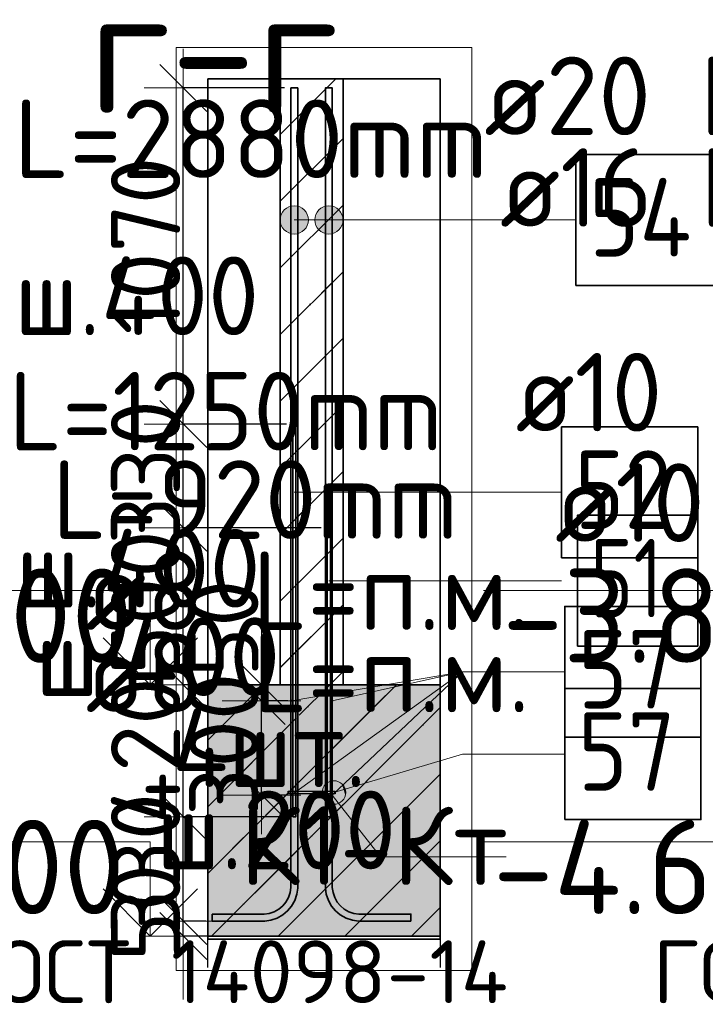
# Model space of a CAD drawing. Header units: millimetres. Extents: x 123094 to 184385, y 26948 to 48500.
# Tile 103 of 104: x 179989 to 182170, y 39527 to 42661. Entities that reach past the tile are written whole.
import ezdxf

# ---------------------------------------------------------------- set-up
doc = ezdxf.new("R2010")
doc.units = ezdxf.units.MM
doc.header["$PDMODE"] = 65
doc.linetypes.add('______11', pattern=[500, 400, -50, 0, -50])
doc.linetypes.add('______5', pattern=[1100, 800, -100, 100, -100])
for name, color, linetype, lineweight in [('Standard', 7, 'Continuous', 25), ('Арм.стержн. Выпуски', 180, 'Continuous', 35), ('Арматурный каркас 01', 4, 'Continuous', 35), ('Высотная отметки_ общее', 7, 'Continuous', 13), ('Колонна (1)', 7, 'Continuous', 35), ('Размерная линия_ общее', 7, 'Continuous', 13), ('Фундамент_ общее', 7, 'Continuous', 35)]:
    doc.layers.add(name, color=color, linetype=linetype, lineweight=lineweight)
doc.styles.add('ISOCPEUR', font='ISOCPEUR')
doc.dimstyles.new('DIMSTYLE_3', dxfattribs={"dimtxt": 220, "dimasz": 250, "dimexe": 0, "dimexo": 0, "dimgap": 110, "dimtad": 2, "dimdec": 0, "dimrnd": 5, "dimzin": 12, "dimdsep": 46, "dimtxsty": 'ISOCPEUR', "dimblk1": 'ALL_ML_STRICH', "dimblk2": 'ALL_ML_STRICH', "dimsah": 1, "dimcen": 0, "dimclrd": 7, "dimclre": 256, "dimclrt": 7, "dimadec": 0, "dimazin": 0, "dimtfac": 1, "dimtdec": 0, "dimtix": 1, "dimtmove": 2, "dimatfit": 3, "dimfxl": 0, "dimtzin": 0, "dimlwd": 0, "dimlwe": -3, "dimarcsym": 0})
doc.dimstyles.new('DIMSTYLE_5', dxfattribs={"dimtxt": 220, "dimasz": 250, "dimexe": 0, "dimexo": 0, "dimgap": 110, "dimtad": 2, "dimdec": 0, "dimrnd": 5, "dimzin": 12, "dimdsep": 46, "dimtxsty": 'ISOCPEUR', "dimblk1": 'ALL_ML_STRICH', "dimblk2": 'ALL_ML_STRICH', "dimsah": 1, "dimcen": 0, "dimclrd": 7, "dimclre": 256, "dimclrt": 7, "dimadec": 0, "dimazin": 0, "dimtfac": 1, "dimtdec": 0, "dimtix": 1, "dimtmove": 2, "dimatfit": 3, "dimfxl": 0, "dimtvp": 1.2, "dimtzin": 0, "dimlwd": 0, "dimlwe": -3, "dimarcsym": 0})
pattern_1 = [(45, (0, 0), (-212.13203, 212.13203), [400, -50, 0, -50]), (45, (-106.07, 106.07), (-212.13203, 212.13203), [800, -100, 100, -100])]

# ---------------------------------------------------------------- blocks, each defined once
blk = doc.blocks.new('ALL_ML_STRICH')
at = {"color": 0, "linetype": 'ByBlock', "lineweight": -2}
for p, q in [((0, -0.5), (0, 0.5)), ((-0.3, -0.3), (0.3, 0.3)), ((-1, 0), (0.5, 0))]:
    blk.add_line(p, q, dxfattribs=at)
blk = doc.blocks.new('*D244')
at = {"layer": 'DEFPOINTS', "color": 7, "linetype": 'Continuous', "lineweight": 13, "transparency": 33554687}
for p in [(180601.7, 39791.9), (180509.5, 39743.9), (180614.2, 39743.9)]:
    blk.add_point(p, dxfattribs=at)
at = {"layer": 'Размерная линия_ общее', "color": 253, "linetype": 'Continuous', "lineweight": -2, "true_color": 0xa0a0a0, "transparency": 33554687}
for p, q in [((180581.7, 39791.9), (180509.5, 39791.9)), ((180594.2, 39743.9), (180509.5, 39743.9))]:
    blk.add_line(p, q, dxfattribs=at)
at = {"layer": 'Размерная линия_ общее', "color": 7, "linetype": 'Continuous', "lineweight": -2, "transparency": 33554687}
blk.add_line((180509.5, 39743.9), (180509.5, 39791.9), dxfattribs=at)
at = {"layer": 'Размерная линия_ общее', "color": 7, "linetype": 'Continuous', "lineweight": 13, "transparency": 33554687, "xscale": 250, "yscale": 250, "zscale": 250}
for p, rotation in [((180509.5, 39743.9), 270), ((180509.5, 39791.9), 90)]:
    blk.add_blockref('ALL_ML_STRICH', p, dxfattribs=dict(at, rotation=rotation))
at = {"layer": 'Размерная линия_ общее', "color": 7, "linetype": 'Continuous', "lineweight": 13, "transparency": 33554687, "insert": (180389.9, 39818.4), "char_height": 220, "width": 440, "attachment_point": 5, "rotation": 90, "style": 'ISOCPEUR'}
blk.add_mtext('\\A1;{50}', dxfattribs=at)
blk = doc.blocks.new('*D245')
at = {"layer": 'DEFPOINTS', "color": 7, "linetype": 'Continuous', "lineweight": 13, "transparency": 33554687}
for p in [(180857.7, 40123.9), (180509.5, 39791.9), (180601.7, 39791.9)]:
    blk.add_point(p, dxfattribs=at)
at = {"layer": 'Размерная линия_ общее', "color": 253, "linetype": 'Continuous', "lineweight": -2, "true_color": 0xa0a0a0, "transparency": 33554687}
for p, q in [((180837.7, 40123.9), (180509.5, 40123.9)), ((180581.7, 39791.9), (180509.5, 39791.9))]:
    blk.add_line(p, q, dxfattribs=at)
at = {"layer": 'Размерная линия_ общее', "color": 7, "linetype": 'Continuous', "lineweight": -2, "transparency": 33554687}
blk.add_line((180509.5, 39791.9), (180509.5, 40123.9), dxfattribs=at)
at = {"layer": 'Размерная линия_ общее', "color": 7, "linetype": 'Continuous', "lineweight": 13, "transparency": 33554687, "xscale": 250, "yscale": 250, "zscale": 250}
for p, rotation in [((180509.5, 40123.9), 90), ((180509.5, 39791.9), 270)]:
    blk.add_blockref('ALL_ML_STRICH', p, dxfattribs=dict(at, rotation=rotation))
at = {"layer": 'Размерная линия_ общее', "color": 7, "linetype": 'Continuous', "lineweight": 13, "transparency": 33554687, "insert": (180389.5, 39968.9), "char_height": 220, "width": 660, "attachment_point": 5, "rotation": 90, "style": 'ISOCPEUR'}
blk.add_mtext('\\A1;{330}', dxfattribs=at)
blk = doc.blocks.new('*D246')
at = {"layer": 'DEFPOINTS', "color": 7, "linetype": 'Continuous', "lineweight": 13, "transparency": 33554687}
for p in [(180656.4, 40543.9), (180509.5, 40123.9), (180857.7, 40123.9)]:
    blk.add_point(p, dxfattribs=at)
at = {"layer": 'Размерная линия_ общее', "color": 253, "linetype": 'Continuous', "lineweight": -2, "true_color": 0xa0a0a0, "transparency": 33554687}
for p, q in [((180636.4, 40543.9), (180509.5, 40543.9)), ((180837.7, 40123.9), (180509.5, 40123.9))]:
    blk.add_line(p, q, dxfattribs=at)
at = {"layer": 'Размерная линия_ общее', "color": 7, "linetype": 'Continuous', "lineweight": -2, "transparency": 33554687}
blk.add_line((180509.5, 40123.9), (180509.5, 40543.9), dxfattribs=at)
at = {"layer": 'Размерная линия_ общее', "color": 7, "linetype": 'Continuous', "lineweight": 13, "transparency": 33554687, "xscale": 250, "yscale": 250, "zscale": 250}
for p, rotation in [((180509.5, 40543.9), 90), ((180509.5, 40123.9), 270)]:
    blk.add_blockref('ALL_ML_STRICH', p, dxfattribs=dict(at, rotation=rotation))
at = {"layer": 'Размерная линия_ общее', "color": 7, "linetype": 'Continuous', "lineweight": 13, "transparency": 33554687, "insert": (180389.5, 40333.9), "char_height": 220, "width": 660, "attachment_point": 5, "rotation": 90, "style": 'ISOCPEUR'}
blk.add_mtext('\\A1;{420}', dxfattribs=at)
blk = doc.blocks.new('*D247')
at = {"layer": 'DEFPOINTS', "color": 7, "linetype": 'Continuous', "lineweight": 13, "transparency": 33554687}
for p in [(180967.7, 41043.9), (180509.5, 40543.9), (180656.4, 40543.9)]:
    blk.add_point(p, dxfattribs=at)
at = {"layer": 'Размерная линия_ общее', "color": 253, "linetype": 'Continuous', "lineweight": -2, "true_color": 0xa0a0a0, "transparency": 33554687}
for p, q in [((180947.7, 41043.9), (180509.5, 41043.9)), ((180636.4, 40543.9), (180509.5, 40543.9))]:
    blk.add_line(p, q, dxfattribs=at)
at = {"layer": 'Размерная линия_ общее', "color": 7, "linetype": 'Continuous', "lineweight": -2, "transparency": 33554687}
blk.add_line((180509.5, 40543.9), (180509.5, 41043.9), dxfattribs=at)
at = {"layer": 'Размерная линия_ общее', "color": 7, "linetype": 'Continuous', "lineweight": 13, "transparency": 33554687, "xscale": 250, "yscale": 250, "zscale": 250}
for p, rotation in [((180509.5, 41043.9), 90), ((180509.5, 40543.9), 270)]:
    blk.add_blockref('ALL_ML_STRICH', p, dxfattribs=dict(at, rotation=rotation))
at = {"layer": 'Размерная линия_ общее', "color": 7, "linetype": 'Continuous', "lineweight": 13, "transparency": 33554687, "insert": (180389.5, 40804.9), "char_height": 220, "width": 660, "attachment_point": 5, "rotation": 90, "style": 'ISOCPEUR'}
blk.add_mtext('\\A1;{500}', dxfattribs=at)
blk = doc.blocks.new('*D248')
at = {"layer": 'DEFPOINTS', "color": 7, "linetype": 'Continuous', "lineweight": 13, "transparency": 33554687}
for p in [(180857.7, 41373.9), (180509.5, 41043.9), (180967.7, 41043.9)]:
    blk.add_point(p, dxfattribs=at)
at = {"layer": 'Размерная линия_ общее', "color": 253, "linetype": 'Continuous', "lineweight": -2, "true_color": 0xa0a0a0, "transparency": 33554687}
for p, q in [((180837.7, 41373.9), (180509.5, 41373.9)), ((180947.7, 41043.9), (180509.5, 41043.9))]:
    blk.add_line(p, q, dxfattribs=at)
at = {"layer": 'Размерная линия_ общее', "color": 7, "linetype": 'Continuous', "lineweight": -2, "transparency": 33554687}
blk.add_line((180509.5, 41043.9), (180509.5, 41373.9), dxfattribs=at)
at = {"layer": 'Размерная линия_ общее', "color": 7, "linetype": 'Continuous', "lineweight": 13, "transparency": 33554687, "xscale": 250, "yscale": 250, "zscale": 250}
for p, rotation in [((180509.5, 41373.9), 90), ((180509.5, 41043.9), 270)]:
    blk.add_blockref('ALL_ML_STRICH', p, dxfattribs=dict(at, rotation=rotation))
at = {"layer": 'Размерная линия_ общее', "color": 7, "linetype": 'Continuous', "lineweight": 13, "transparency": 33554687, "insert": (180389.5, 41219.9), "char_height": 220, "width": 660, "attachment_point": 5, "rotation": 90, "style": 'ISOCPEUR'}
blk.add_mtext('\\A1;{330}', dxfattribs=at)
blk = doc.blocks.new('*D249')
at = {"layer": 'DEFPOINTS', "color": 7, "linetype": 'Continuous', "lineweight": 13, "transparency": 33554687}
for p in [(180851.7, 42443.9), (180509.5, 41373.9), (180857.7, 41373.9)]:
    blk.add_point(p, dxfattribs=at)
at = {"layer": 'Размерная линия_ общее', "color": 253, "linetype": 'Continuous', "lineweight": -2, "true_color": 0xa0a0a0, "transparency": 33554687}
for p, q in [((180831.7, 42443.9), (180509.5, 42443.9)), ((180837.7, 41373.9), (180509.5, 41373.9))]:
    blk.add_line(p, q, dxfattribs=at)
at = {"layer": 'Размерная линия_ общее', "color": 7, "linetype": 'Continuous', "lineweight": -2, "transparency": 33554687}
blk.add_line((180509.5, 41373.9), (180509.5, 42443.9), dxfattribs=at)
at = {"layer": 'Размерная линия_ общее', "color": 7, "linetype": 'Continuous', "lineweight": 13, "transparency": 33554687, "xscale": 250, "yscale": 250, "zscale": 250}
for p, rotation in [((180509.5, 42443.9), 90), ((180509.5, 41373.9), 270)]:
    blk.add_blockref('ALL_ML_STRICH', p, dxfattribs=dict(at, rotation=rotation))
at = {"layer": 'Размерная линия_ общее', "color": 7, "linetype": 'Continuous', "lineweight": 13, "transparency": 33554687, "insert": (180389.5, 41941.9), "char_height": 220, "width": 880, "attachment_point": 5, "rotation": 90, "style": 'ISOCPEUR'}
blk.add_mtext('\\A1;{1070}', dxfattribs=at)
blk = doc.blocks.new('COMPLEX_ELEVATIONDIM_2')
at = {"layer": 'Высотная отметки_ общее', "color": 7, "linetype": 'Continuous', "lineweight": 13, "transparency": 33554687}
for p, q in [((180404.3, 40843.9), (179204.3, 40843.9)), ((180404.3, 40543.9), (180404.3, 40843.9)), ((180404.3, 40543.9), (180254.3, 40693.9)), ((180404.3, 40543.9), (180554.3, 40693.9)), ((180404.3, 40543.9), (180404.3, 40543.9)), ((180404.3, 40543.9), (180404.3, 40543.9)), ((180404.3, 40543.9), (180470.4, 40543.9)), ((180404.3, 40543.9), (180404.3, 40543.9)), ((180404.3, 40543.9), (180404.3, 40543.9)), ((180404.3, 40043.9), (179204.3, 40043.9)), ((180404.3, 39743.9), (180404.3, 40043.9)), ((180404.3, 39743.9), (180254.3, 39893.9)), ((180404.3, 39743.9), (180554.3, 39893.9)), ((180404.3, 39743.9), (180404.3, 39743.9)), ((180404.3, 39743.9), (180404.3, 39743.9)), ((180404.3, 39743.9), (180470.4, 39743.9)), ((180404.3, 39743.9), (180404.3, 39743.9)), ((180404.3, 39743.9), (180404.3, 39743.9))]:
    blk.add_line(p, q, dxfattribs=at)
at = {"layer": 'Высотная отметки_ общее', "color": 7, "linetype": 'Continuous', "lineweight": 13, "transparency": 33554687, "char_height": 300, "attachment_point": 7, "style": 'ISOCPEUR'}
for s, insert, width in [('\\W0.95;-3.800', (179264.3, 40613.9), 1281.435), ('\\W0.95;-4.600', (179234.3, 39813.9), 1311.684)]:
    blk.add_mtext(s, dxfattribs=dict(at, insert=insert, width=width))
blk = doc.blocks.new('*D253')
at = {"layer": 'DEFPOINTS', "color": 7, "linetype": 'Continuous', "lineweight": 13, "transparency": 33554687}
for p in [(180861.8, 40492.9), (180758.2, 40192.9), (180861.8, 40192.9)]:
    blk.add_point(p, dxfattribs=at)
at = {"layer": 'Размерная линия_ общее', "color": 253, "linetype": 'Continuous', "lineweight": -2, "true_color": 0xa0a0a0, "transparency": 33554687}
for p, q in [((180841.8, 40492.9), (180758.2, 40492.9)), ((180841.8, 40192.9), (180758.2, 40192.9))]:
    blk.add_line(p, q, dxfattribs=at)
at = {"layer": 'Размерная линия_ общее', "color": 7, "linetype": 'Continuous', "lineweight": -2, "transparency": 33554687}
blk.add_line((180758.2, 40192.9), (180758.2, 40492.9), dxfattribs=at)
at = {"layer": 'Размерная линия_ общее', "color": 7, "linetype": 'Continuous', "lineweight": 13, "transparency": 33554687, "xscale": 250, "yscale": 250, "zscale": 250}
for p, rotation in [((180758.2, 40492.9), 90), ((180758.2, 40192.9), 270)]:
    blk.add_blockref('ALL_ML_STRICH', p, dxfattribs=dict(at, rotation=rotation))
at = {"layer": 'Размерная линия_ общее', "color": 7, "linetype": 'Continuous', "lineweight": 13, "transparency": 33554687, "insert": (180638.2, 40353.9), "char_height": 220, "width": 660, "attachment_point": 5, "rotation": 90, "style": 'ISOCPEUR'}
blk.add_mtext('\\A1;{300}', dxfattribs=at)
blk = doc.blocks.new('*D254')
at = {"layer": 'DEFPOINTS', "color": 7, "linetype": 'Continuous', "lineweight": 13, "transparency": 33554687}
for p in [(180752, 40543.9), (180758.2, 40492.9), (180861.8, 40492.9)]:
    blk.add_point(p, dxfattribs=at)
at = {"layer": 'Размерная линия_ общее', "color": 253, "linetype": 'Continuous', "lineweight": -2, "true_color": 0xa0a0a0, "transparency": 33554687}
for p, q in [((180758.2, 40543.9), (180758.2, 40543.9)), ((180841.8, 40492.9), (180758.2, 40492.9))]:
    blk.add_line(p, q, dxfattribs=at)
at = {"layer": 'Размерная линия_ общее', "color": 7, "linetype": 'Continuous', "lineweight": -2, "transparency": 33554687}
blk.add_line((180758.2, 40492.9), (180758.2, 40543.9), dxfattribs=at)
at = {"layer": 'Размерная линия_ общее', "color": 7, "linetype": 'Continuous', "lineweight": 13, "transparency": 33554687, "xscale": 250, "yscale": 250, "zscale": 250}
for p, rotation in [((180758.2, 40492.9), 270), ((180758.2, 40543.9), 90)]:
    blk.add_blockref('ALL_ML_STRICH', p, dxfattribs=dict(at, rotation=rotation))
at = {"layer": 'Размерная линия_ общее', "color": 7, "linetype": 'Continuous', "lineweight": 13, "transparency": 33554687, "insert": (180638.2, 40723.5), "char_height": 220, "width": 440, "attachment_point": 5, "rotation": 90, "style": 'ISOCPEUR'}
blk.add_mtext('\\A1;{50}', dxfattribs=at)
blk = doc.blocks.new('COMPLEX_ELEVATIONDIM_3')
at = {"layer": 'Высотная отметки_ общее', "color": 7, "linetype": 'Continuous', "lineweight": 13, "transparency": 33554687}
for p, q in [((182664.3, 40843.9), (181464.3, 40843.9)), ((182664.3, 40543.9), (182664.3, 40843.9)), ((182664.3, 40543.9), (182514.3, 40693.9)), ((182664.3, 40543.9), (182814.3, 40693.9)), ((182664.3, 40543.9), (182664.3, 40543.9)), ((182664.3, 40543.9), (182664.3, 40543.9)), ((182664.3, 40543.9), (182730.4, 40543.9)), ((182664.3, 40543.9), (182664.3, 40543.9)), ((182664.3, 40543.9), (182664.3, 40543.9)), ((182664.3, 40043.9), (181464.3, 40043.9)), ((182664.3, 39743.9), (182664.3, 40043.9)), ((182664.3, 39743.9), (182514.3, 39893.9)), ((182664.3, 39743.9), (182814.3, 39893.9)), ((182664.3, 39743.9), (182664.3, 39743.9)), ((182664.3, 39743.9), (182664.3, 39743.9)), ((182664.3, 39743.9), (182730.4, 39743.9)), ((182664.3, 39743.9), (182664.3, 39743.9)), ((182664.3, 39743.9), (182664.3, 39743.9))]:
    blk.add_line(p, q, dxfattribs=at)
at = {"layer": 'Высотная отметки_ общее', "color": 7, "linetype": 'Continuous', "lineweight": 13, "transparency": 33554687, "char_height": 300, "attachment_point": 7, "style": 'ISOCPEUR'}
for s, insert, width in [('\\W0.95;-3.800', (181524.3, 40613.9), 1281.435), ('\\W0.95;-4.600', (181494.3, 39813.9), 1311.684)]:
    blk.add_mtext(s, dxfattribs=dict(at, insert=insert, width=width))

msp = doc.modelspace()

# ---------------------------------------------------------------- hatches: boundary and pattern name
at = {"layer": 'Standard', "linetype": 'Continuous', "lineweight": 35, "transparency": 33554687}
h = msp.add_hatch(dxfattribs=at)
h.set_pattern_fill('__________539', scale=100, style=0, pattern_type=2)
h.set_pattern_definition(pattern_1)
h.paths.add_polyline_path([(180817.7, 40543.9), (181017.7, 40543.9), (181017.7, 42472.7), (180817.7, 42472.7)], flags=0)
at = {"layer": 'Standard', "linetype": 'Continuous', "lineweight": 13, "transparency": 33554687}
h = msp.add_hatch(dxfattribs=at)
h.set_pattern_fill('__________539', scale=100, style=0, pattern_type=2)
h.set_pattern_definition(pattern_1)
h.paths.add_polyline_path([(180587.2, 40543.9), (180587.2, 39743.9), (181327.2, 39743.9), (181327.2, 40543.9)], flags=0)
msp.add_hatch(color=9, dxfattribs=at).paths.add_polyline_path([(180587.2, 40543.9), (180587.2, 39743.9), (181327.2, 39743.9), (181327.2, 40543.9)])
at = {"layer": 'Арм.стержн. Выпуски', "linetype": 'Continuous', "lineweight": 13, "transparency": 33554687}
for points in [[(180862.7, 41978.8), (180862.7, 42068.8), (180840.2, 42062.5)], [(180885.2, 41985.1), (180885.2, 42062.5), (180862.7, 42068.8)], [(180885.2, 41985.1), (180862.7, 42068.8), (180862.7, 41978.8)], [(180972.7, 41978.8), (180972.7, 42068.8), (180950.2, 42062.5)], [(180995.2, 41985.1), (180995.2, 42062.5), (180972.7, 42068.8)], [(180995.2, 41985.1), (180972.7, 42068.8), (180972.7, 41978.8)], [(180824, 42001.3), (180824, 42046.3), (180817.7, 42023.8)], [(180840.2, 41985.1), (180840.2, 42062.5), (180824, 42046.3)], [(180840.2, 41985.1), (180824, 42046.3), (180824, 42001.3)], [(180862.7, 41978.8), (180840.2, 42062.5), (180840.2, 41985.1)], [(180901.4, 42001.3), (180901.4, 42046.3), (180885.2, 42062.5)], [(180901.4, 42001.3), (180885.2, 42062.5), (180885.2, 41985.1)], [(180901.4, 42046.3), (180901.4, 42001.3), (180907.7, 42023.8)], [(180934, 42001.3), (180934, 42046.3), (180927.7, 42023.8)], [(180950.2, 41985.1), (180950.2, 42062.5), (180934, 42046.3)], [(180950.2, 41985.1), (180934, 42046.3), (180934, 42001.3)], [(180972.7, 41978.8), (180950.2, 42062.5), (180950.2, 41985.1)], [(181011.4, 42001.3), (181011.4, 42046.3), (180995.2, 42062.5)], [(181011.4, 42001.3), (180995.2, 42062.5), (180995.2, 41985.1)], [(181011.4, 42046.3), (181011.4, 42001.3), (181017.7, 42023.8)]]:
    msp.add_hatch(color=7, dxfattribs=at).paths.add_polyline_path(points)
at = {"layer": 'Арматурный каркас 01', "linetype": 'Continuous', "lineweight": 50, "transparency": 33554687}
for points in [[(180856.7, 40492.9), (180856.4, 40494.5), (180855.5, 40495.8), (180854.2, 40496.6), (180852.7, 40496.9), (180851.2, 40496.6), (180849.9, 40495.8), (180849, 40494.5), (180848.7, 40492.9), (180849, 40491.4), (180849.9, 40490.1), (180851.2, 40489.2), (180852.7, 40488.9), (180854.2, 40489.2), (180855.5, 40490.1), (180856.4, 40491.4)], [(180986.7, 40492.9), (180986.4, 40494.5), (180985.5, 40495.8), (180984.2, 40496.6), (180982.7, 40496.9), (180981.2, 40496.6), (180979.9, 40495.8), (180979, 40494.5), (180978.7, 40492.9), (180979, 40491.4), (180979.9, 40490.1), (180981.2, 40489.2), (180982.7, 40488.9), (180984.2, 40489.2), (180985.5, 40490.1), (180986.4, 40491.4)], [(180856.7, 40192.9), (180856.4, 40194.5), (180855.5, 40195.8), (180854.2, 40196.6), (180852.7, 40196.9), (180851.2, 40196.6), (180849.9, 40195.8), (180849, 40194.5), (180848.7, 40192.9), (180849, 40191.4), (180849.9, 40190.1), (180851.2, 40189.2), (180852.7, 40188.9), (180854.2, 40189.2), (180855.5, 40190.1), (180856.4, 40191.4)], [(180986.7, 40192.9), (180986.4, 40194.5), (180985.5, 40195.8), (180984.2, 40196.6), (180982.7, 40196.9), (180981.2, 40196.6), (180979.9, 40195.8), (180979, 40194.5), (180978.7, 40192.9), (180979, 40191.4), (180979.9, 40190.1), (180981.2, 40189.2), (180982.7, 40188.9), (180984.2, 40189.2), (180985.5, 40190.1), (180986.4, 40191.4)]]:
    msp.add_hatch(color=40, dxfattribs=at).paths.add_polyline_path(points)
at = {"layer": 'Арматурный каркас 01', "linetype": 'Continuous', "lineweight": 13, "transparency": 33554687}
for points in [[(180980, 40164.7), (180961.5, 40226.5), (180952.4, 40209.7)], [(180999.4, 40165), (180978, 40236.9), (180961.5, 40226.5)], [(180999.4, 40165), (180961.5, 40226.5), (180980, 40164.7)], [(181015.9, 40175.4), (180997.4, 40237.2), (180978, 40236.9)], [(181015.9, 40175.4), (180978, 40236.9), (180999.4, 40165)], [(181025, 40192.2), (181014.2, 40228.1), (180997.4, 40237.2)], [(181025, 40192.2), (180997.4, 40237.2), (181015.9, 40175.4)], [(181014.2, 40228.1), (181025, 40192.2), (181024.6, 40211.7)], [(180980, 40164.7), (180952.4, 40209.7), (180963.2, 40173.7)], [(180963.2, 40173.7), (180952.4, 40209.7), (180952.8, 40190.2)]]:
    msp.add_hatch(color=7, dxfattribs=at).paths.add_polyline_path(points)

# ---------------------------------------------------------------- linework, layer by layer
at = {"layer": 'Standard', "color": 52, "linetype": 'Continuous', "lineweight": 13, "transparency": 33554687}
for p, q in [((180587.2, 42472.7), (180587.2, 39733.9)), ((181327.2, 42472.7), (180587.2, 42472.7)), ((180587.2, 42472.7), (180587.2, 39733.9)), ((181327.2, 42472.7), (180587.2, 42472.7)), ((181327.2, 39733.9), (181327.2, 42472.7)), ((181327.2, 39733.9), (181327.2, 42472.7)), ((180587.2, 39733.9), (181327.2, 39733.9)), ((180587.2, 39733.9), (181327.2, 39733.9))]:
    msp.add_line(p, q, dxfattribs=at)
at = {"layer": 'Standard', "color": 52, "linetype": 'Continuous', "lineweight": 35, "transparency": 33554687}
for p, q in [((180587.2, 42472.7), (180587.2, 39733.9)), ((181327.2, 42472.7), (180587.2, 42472.7)), ((180587.2, 42472.7), (180587.2, 39733.9)), ((181327.2, 42472.7), (180587.2, 42472.7)), ((181327.2, 39733.9), (181327.2, 42472.7)), ((181327.2, 39733.9), (181327.2, 42472.7)), ((180587.2, 39733.9), (181327.2, 39733.9)), ((180587.2, 39733.9), (181327.2, 39733.9))]:
    msp.add_line(p, q, dxfattribs=at)
at = {"layer": 'Standard', "color": 7, "linetype": 'Continuous', "lineweight": 25, "transparency": 33554687}
for p, q in [((180717.7, 42472.7), (181117.7, 42472.7)), ((180717.7, 42472.7), (181117.7, 42472.7)), ((180587.2, 39643.9), (180587.2, 40643.9)), ((180587.2, 39643.9), (180587.2, 40643.9)), ((181327.2, 40643.9), (181327.2, 39643.9)), ((181327.2, 40643.9), (181327.2, 39643.9))]:
    msp.add_line(p, q, dxfattribs=at)
at = {"layer": 'Standard', "color": 7, "linetype": 'Continuous', "lineweight": 35, "transparency": 33554687}
for p, q in [((180817.7, 42472.7), (180817.7, 40543.9)), ((180817.7, 42472.7), (180817.7, 40543.9)), ((181017.7, 40543.9), (181017.7, 42472.7)), ((181017.7, 40543.9), (181017.7, 42472.7)), ((180817.7, 40543.9), (180587.2, 40543.9)), ((180817.7, 40543.9), (180587.2, 40543.9)), ((181327.2, 40543.9), (181017.7, 40543.9)), ((181327.2, 40543.9), (181017.7, 40543.9)), ((180587.2, 39743.9), (181327.2, 39743.9)), ((180587.2, 39743.9), (181327.2, 39743.9))]:
    msp.add_line(p, q, dxfattribs=at)
at = {"layer": 'Standard', "color": 253, "linetype": '______5', "lineweight": 35, "true_color": 0xababab, "transparency": 33554687}
for p, q in [((180817.7, 42295.5), (180995, 42472.7)), ((180817.7, 41871.2), (181017.7, 42071.2)), ((180817.7, 41447), (181017.7, 41647)), ((180817.7, 41022.7), (181017.7, 41222.7)), ((180817.7, 40598.4), (181017.7, 40798.4))]:
    msp.add_line(p, q, dxfattribs=at)
at = {"layer": 'Standard', "color": 253, "linetype": '______11', "lineweight": 35, "true_color": 0xababab, "transparency": 33554687}
for p, q in [((180817.7, 42083.4), (181017.7, 42283.4)), ((180817.7, 41659.1), (181017.7, 41859.1)), ((180817.7, 41234.8), (181017.7, 41434.8)), ((180817.7, 40810.6), (181017.7, 41010.6)), ((180975.3, 40543.9), (181017.7, 40586.3))]:
    msp.add_line(p, q, dxfattribs=at)
at = {"layer": 'Standard', "color": 253, "linetype": '______11', "lineweight": 13, "true_color": 0xababab, "transparency": 33554687}
for p, q in [((180587.2, 40155.8), (180975.3, 40543.9)), ((180599.6, 39743.9), (181327.2, 40471.5)), ((181023.9, 39743.9), (181327.2, 40047.3))]:
    msp.add_line(p, q, dxfattribs=at)
at = {"layer": 'Standard', "color": 253, "linetype": '______5', "lineweight": 13, "true_color": 0xababab, "transparency": 33554687}
for p, q in [((180587.2, 39943.6), (181187.5, 40543.9)), ((180587.2, 40367.9), (180763.2, 40543.9)), ((180811.7, 39743.9), (181327.2, 40259.4)), ((181236, 39743.9), (181327.2, 39835.1))]:
    msp.add_line(p, q, dxfattribs=at)
at = {"layer": 'Standard', "color": 7, "linetype": 'Continuous', "lineweight": 13, "transparency": 33554687}
for points in [[(180487.2, 39633.9), (181427.2, 39633.9), (181427.2, 42572.7), (180487.2, 42572.7), (180487.2, 39633.9)], [(180982.7, 40192.9), (181136.8, 39996.1), (181536.8, 39996.1)]]:
    msp.add_lwpolyline(points, dxfattribs=at)
at = {"layer": 'Арм.стержн. Выпуски', "color": 7, "linetype": 'Continuous', "lineweight": 13, "transparency": 33554687}
for p, q in [((180862.7, 42068.8), (180862.7, 42068.8)), ((180972.7, 42068.8), (180972.7, 42068.8)), ((180817.7, 42023.8), (180817.7, 42023.8)), ((181243.9, 42023.8), (180862.7, 42023.8)), ((180907.7, 42023.8), (180907.7, 42023.8)), ((180927.7, 42023.8), (180927.7, 42023.8)), ((181243.9, 42023.8), (180972.7, 42023.8)), ((181017.7, 42023.8), (181017.7, 42023.8)), ((181243.9, 42023.8), (181758.9, 42023.8)), ((180862.7, 41978.8), (180862.7, 41978.8)), ((180972.7, 41978.8), (180972.7, 41978.8)), ((181218.4, 41156.7), (180862.7, 41156.7)), ((181218.4, 41156.7), (181713.4, 41156.7)), ((181243.4, 40875), (180972.7, 40875)), ((181243.4, 40875), (181713.4, 40875))]:
    msp.add_line(p, q, dxfattribs=at)
at = {"layer": 'Арм.стержн. Выпуски', "color": 180, "linetype": 'Continuous', "lineweight": 35, "transparency": 33554687}
for points in [[(180601.7, 39813.9), (180767.3, 39813.9), (180783, 39816.1), (180799.1, 39821.4), (180813.9, 39829.7), (180825.9, 39839.7), (180835.9, 39851.8), (180844.2, 39866.5), (180849.5, 39882.6), (180851.7, 39898.4), (180851.7, 42443.9), (180873.7, 42443.9), (180873.7, 39896.9), (180871, 39877.6), (180864.4, 39857.6), (180854.1, 39839.2), (180841.5, 39824.1), (180826.4, 39811.5), (180808, 39801.2), (180788, 39794.6), (180768.8, 39791.9), (180601.7, 39791.9), (180601.7, 39813.9)], [(181233.7, 39791.9), (181066.6, 39791.9), (181047.4, 39794.6), (181027.4, 39801.2), (181009, 39811.5), (180993.9, 39824.1), (180981.3, 39839.2), (180971, 39857.6), (180964.4, 39877.6), (180961.7, 39896.9), (180961.7, 42443.9), (180983.7, 42443.9), (180983.7, 39898.4), (180985.9, 39882.6), (180991.2, 39866.5), (180999.5, 39851.8), (181009.5, 39839.7), (181021.5, 39829.7), (181036.3, 39821.4), (181052.4, 39816.1), (181068.1, 39813.9), (181233.7, 39813.9), (181233.7, 39791.9)]]:
    msp.add_lwpolyline(points, dxfattribs=at)
at = {"layer": 'Арм.стержн. Выпуски', "color": 7, "linetype": 'Continuous', "lineweight": 35, "transparency": 33554687}
for points in [[(181758.9, 41815.5), (182217.3, 41815.5), (182217.3, 42232.2), (181758.9, 42232.2), (181758.9, 41815.5)], [(181713.4, 40948.4), (182146.7, 40948.4), (182146.7, 41365), (181713.4, 41365), (181713.4, 40948.4)], [(181763.4, 40666.7), (182146.7, 40666.7), (182146.7, 41083.4), (181763.4, 41083.4), (181763.4, 40666.7)]]:
    msp.add_lwpolyline(points, dxfattribs=at)
at = {"layer": 'Арм.стержн. Выпуски', "color": 4, "linetype": 'Continuous', "lineweight": 35, "transparency": 33554687}
for points in [[(180857.7, 40123.9), (180857.7, 41373.9), (180867.7, 41373.9), (180867.7, 40123.9), (180857.7, 40123.9)], [(180967.7, 40123.9), (180967.7, 41043.9), (180977.7, 41043.9), (180977.7, 40123.9), (180967.7, 40123.9)]]:
    msp.add_lwpolyline(points, dxfattribs=at)
at = {"layer": 'Арм.стержн. Выпуски', "color": 7, "linetype": 'Continuous', "lineweight": 13, "transparency": 33554687}
for centre in [(180862.7, 42023.8), (180972.7, 42023.8)]:
    msp.add_circle(centre, 45, dxfattribs=at)
at = {"layer": 'Арматурный каркас 01', "color": 7, "linetype": 'Continuous', "lineweight": 13, "transparency": 33554687}
for p, q in [((181398.4, 40585), (180852.7, 40492.9)), ((181398.4, 40585), (180852.7, 40192.9)), ((181398.4, 40585), (180982.7, 40492.9)), ((181398.4, 40585), (180982.7, 40192.9)), ((181398.4, 40585), (181723.4, 40585)), ((181398.4, 40323.4), (180988.7, 40200.9)), ((181398.4, 40323.4), (181723.4, 40323.4)), ((180978, 40236.9), (180978, 40236.9)), ((180952.8, 40190.2), (180952.8, 40190.2)), ((181024.6, 40211.7), (181024.6, 40211.7)), ((180999.4, 40165), (180999.4, 40165))]:
    msp.add_line(p, q, dxfattribs=at)
at = {"layer": 'Арматурный каркас 01', "color": 7, "linetype": 'Continuous', "lineweight": 35, "transparency": 33554687}
for points in [[(181723.4, 40376.7), (182156.7, 40376.7), (182156.7, 40793.4), (181723.4, 40793.4), (181723.4, 40376.7)], [(181723.4, 40115), (182156.7, 40115), (182156.7, 40531.7), (181723.4, 40531.7), (181723.4, 40115)]]:
    msp.add_lwpolyline(points, dxfattribs=at)
at = {"layer": 'Арматурный каркас 01', "color": 40, "linetype": 'Continuous', "lineweight": 25, "transparency": 33554687}
msp.add_lwpolyline([(180992.7, 40196.9), (180842.7, 40196.9), (180842.7, 40204.9), (180992.7, 40204.9), (180992.7, 40196.9)], dxfattribs=at)
at = {"layer": 'Арматурный каркас 01', "color": 7, "linetype": 'Continuous', "lineweight": 13, "transparency": 33554687}
msp.add_circle((180988.7, 40200.9), 37.5, dxfattribs=at)
at = {"layer": 'Колонна (1)', "transparency": 33554687}
msp.add_line((180817.7, 40543.9), (181017.7, 40543.9), dxfattribs=at)
at = {"layer": 'Колонна (1)', "color": 7, "linetype": 'Continuous', "lineweight": 35, "transparency": 33554687}
msp.add_line((180817.7, 40543.9), (181017.7, 40543.9), dxfattribs=at)
at = {"layer": 'Фундамент_ общее', "transparency": 33554687}
msp.add_line((181017.7, 40543.9), (180817.7, 40543.9), dxfattribs=at)
at = {"layer": 'Фундамент_ общее', "color": 7, "linetype": 'Continuous', "lineweight": 35, "transparency": 33554687}
msp.add_line((181017.7, 40543.9), (180817.7, 40543.9), dxfattribs=at)

# ---------------------------------------------------------------- block references
at = {"layer": 'Высотная отметки_ общее', "color": 7, "linetype": 'Continuous', "lineweight": 13, "transparency": 33554687}
for name in ['COMPLEX_ELEVATIONDIM_2', 'COMPLEX_ELEVATIONDIM_3']:
    msp.add_blockref(name, (0, 0), dxfattribs=at)

# ---------------------------------------------------------------- texts
at = {"layer": 'Standard', "color": 7, "linetype": 'Continuous', "lineweight": 13, "transparency": 33554687, "insert": (181002.5, 42565), "char_height": 400, "width": 1022.609, "attachment_point": 6, "style": 'ISOCPEUR'}
msp.add_mtext('\\A1;{\\fISOCPEUR|i0|b0;\\H400.000000;\\W1.000000;\\C7;г-г}\\P', dxfattribs=at)
at = {"layer": 'Standard', "color": 7, "linetype": 'Continuous', "lineweight": 13, "transparency": 33554687, "char_height": 250, "width": 2191.875, "attachment_point": 3, "line_spacing_factor": 1.024096}
for insert in [(181542.8, 40157), (183784.2, 40157)]:
    msp.add_mtext('\\A1;{\\fISOCPEUR|i0|b0;\\H250.000000;\\W1.000000;\\C7;К1-Кт}\\P{\\fISOCPEUR|i0|b0;\\H200.000000;\\W1.000000;\\C7;ГОСТ 14098-14}\\P', dxfattribs=dict(at, insert=insert))
at = {"layer": 'Арм.стержн. Выпуски', "color": 7, "linetype": 'Continuous', "lineweight": 25, "transparency": 33554687, "char_height": 250, "attachment_point": 7, "style": 'ISOCPEUR'}
for s, insert, width in [('\\W0.98;ø20 L=2785mm ', (181466.9, 42293.7), 2496.203), ('\\W0.98;ø22 L=2880mm ', (179283.9, 42157.2), 2496.203), ('\\W0.96;ø16 L=2370mm ', (181516.9, 42002), 2443.772), ('\\W0.88;54', (181800.6, 41907.2), 484.994), ('\\W0.95;ш.400 ', (179971.4, 41657.2), 1118.529), ('\\W0.94;ø10 L=1250mm ', (181566.9, 41350.3), 2391.341), ('\\W0.94;ø10 L=1250mm ', (179338.4, 41290), 2391.341), ('\\W0.87;52', (181755, 41040), 459.01), ('\\W0.96;ø10 L=920mm ', (179463.4, 41008.4), 2268.514), ('\\W0.96;ø10 L=920mm ', (181691.9, 40998.7), 2268.514), ('\\W0.95;ш.400 ', (179975.9, 40790), 1118.528), ('\\W0.75;51', (181805, 40758.4), 393.567), ('\\W0.95;ш.400 ', (180038.4, 40508.4), 1118.529)]:
    msp.add_mtext(s, dxfattribs=dict(at, insert=insert, width=width))
at = {"layer": 'Арматурный каркас 01', "color": 7, "linetype": 'Continuous', "lineweight": 25, "transparency": 33554687, "char_height": 250, "attachment_point": 7, "style": 'ISOCPEUR'}
for s, insert, width in [('\\W0.97;ø8 L=п.м.', (180198.4, 40718.4), 1544.857), ('\\W0.97;ø8 L=п.м.', (180198.4, 40456.7), 1544.857), ('\\W0.87;57', (181765, 40468.4), 459.01), ('\\W0.95;4шт. ', (180473.4, 40218.4), 992.98), ('\\W0.87;57', (181765, 40206.7), 459.01), ('\\W0.95;ш.200 ', (180423.4, 39956.7), 1093.33)]:
    msp.add_mtext(s, dxfattribs=dict(at, insert=insert, width=width))

# ---------------------------------------------------------------- dimensions: what is measured, and where the dimension line sits
at = {"layer": 'Размерная линия_ общее', "color": 7, "linetype": 'Continuous', "lineweight": 13, "transparency": 33554687}
for base, p1, p2, dimstyle, picture, middle in [((180509.5, 42443.9), (180837.7, 41373.9), (180831.7, 42443.9), 'DIMSTYLE_3', '*D249', (180389.5, 41941.9)), ((180509.5, 41373.9), (180947.7, 41043.9), (180837.7, 41373.9), 'DIMSTYLE_5', '*D248', (180389.5, 41219.9)), ((180509.5, 41043.9), (180636.4, 40543.9), (180947.7, 41043.9), 'DIMSTYLE_5', '*D247', (180389.5, 40804.9)), ((180758.2, 40543.9), (180841.8, 40492.9), (180758.2, 40543.9), 'DIMSTYLE_5', '*D254', (180638.2, 40723.5)), ((180509.5, 40543.9), (180837.7, 40123.9), (180636.4, 40543.9), 'DIMSTYLE_5', '*D246', (180389.5, 40333.9)), ((180758.2, 40492.9), (180841.8, 40192.9), (180841.8, 40492.9), 'DIMSTYLE_5', '*D253', (180638.2, 40353.9)), ((180509.5, 40123.9), (180581.7, 39791.9), (180837.7, 40123.9), 'DIMSTYLE_5', '*D245', (180389.5, 39968.9)), ((180509.5, 39791.9), (180594.2, 39743.9), (180581.7, 39791.9), 'DIMSTYLE_5', '*D244', (180389.9, 39818.4))]:
    dim = msp.add_linear_dim(base=base, p1=p1, p2=p2, angle=90, dimstyle=dimstyle, override={"dimpost": '<>', "dimclrd": 7, "dimclre": 253, "dimclrt": 7, "dimlwd": 0, "dimlwe": 65533}, dxfattribs=at)
    dim.commit()
    dim.dimension.update_dxf_attribs({"geometry": picture, "text_midpoint": middle, "dimtype": 160})

doc.saveas('drawing.dxf')
